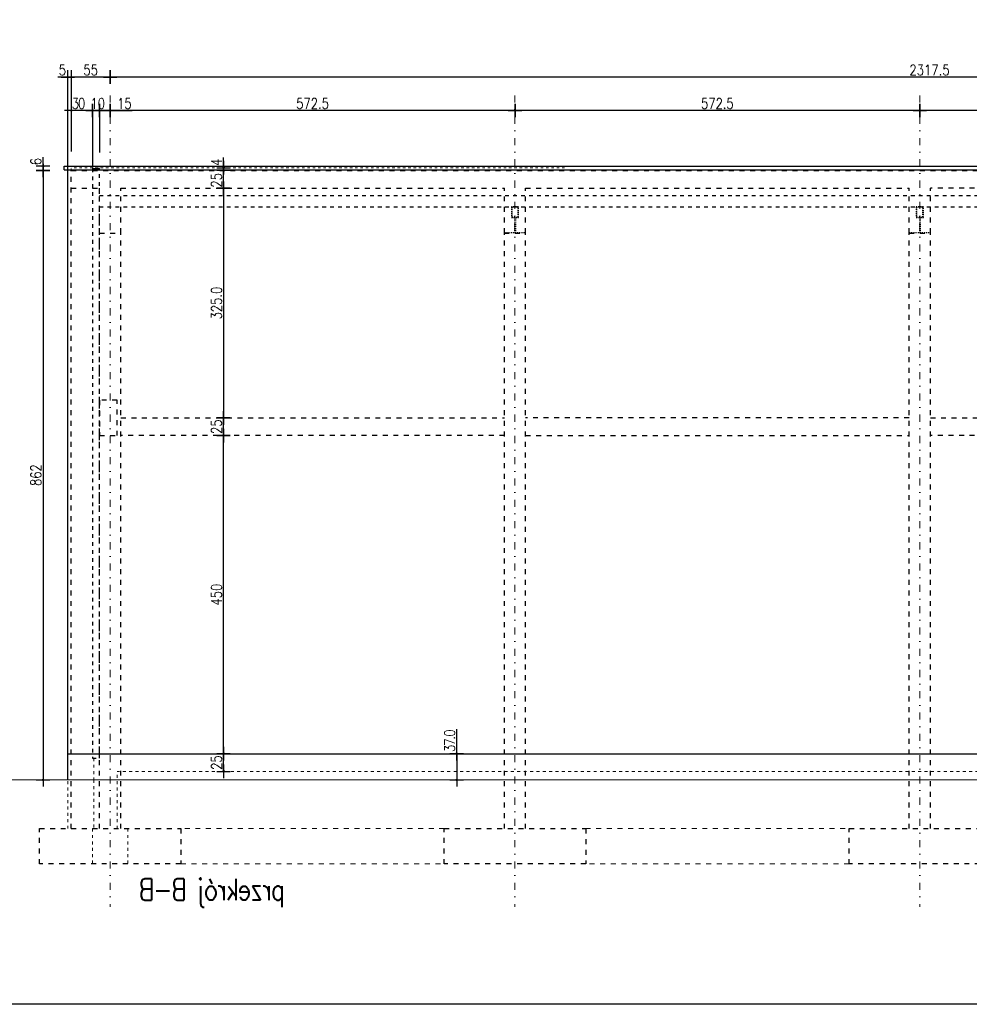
# Model space of a CAD drawing. Header units: millimetres. Extents: x 22865 to 60762, y -18816 to 15611.
# Tile 200 of 256: x 34778 to 36120, y 1486 to 2879. Entities that reach past the tile are written whole.
import ezdxf

# ---------------------------------------------------------------- set-up
doc = ezdxf.new("R2010")
doc.units = ezdxf.units.MM
for name, pattern in [('1_12', [3, 1, -1, 0, -1]), ('1_OTDI', [0]), ('DASHED', [15, 7, -8])]:
    doc.linetypes.add(name, pattern=pattern)
for name, color, linetype in [('18', 1, 'Continuous'), ('OPISY-KONCEPCJA', 6, 'Continuous'), ('plyty warstwowe PIR', 200, 'Continuous'), ('RAMLA', 2, 'Continuous'), ('RDZENIE', 3, 'Continuous'), ('SCIANY+ELEM-NIEWIDOCZNE', 250, 'DASHED'), ('widokowa', 2, 'Continuous'), ('WYMIARY', 6, 'Continuous')]:
    doc.layers.add(name, color=color, linetype=linetype)
doc.layers.add('CIENKA', color=1, linetype='Continuous', lineweight=13)
doc.layers.add('OSIE SCIAN', color=151, linetype='Continuous', lineweight=18, plot=False)
doc.layers.add('sciany ppozarowe', color=10, linetype='Continuous', lineweight=18, plot=False)
doc.styles.add('1-100', font='simplex.shx', dxfattribs={"width": 0.8, "height": 15})
doc.styles.add('1-50', font='simplex.shx', dxfattribs={"width": 0.8, "height": 12})
doc.dimstyles.new('1-100', dxfattribs={"dimscale": 0.5, "dimtxt": 100, "dimasz": 1, "dimexe": 0.18, "dimexo": 0.0625, "dimgap": 5, "dimtad": 1, "dimdec": 1, "dimzin": 0, "dimdsep": 46, "dimtxsty": '1-100', "dimblk1": 'K', "dimblk2": 'K', "dimsah": 1, "dimcen": 0.09, "dimse1": 1, "dimse2": 1, "dimadec": 0, "dimazin": 0, "dimtfac": 1, "dimtdec": 1, "dimtofl": 0, "dimtmove": 0, "dimatfit": 3, "dimldrblk": 'K', "dimfxl": 0, "dimtolj": 1, "dimtzin": 0, "dimarcsym": 0})

# ---------------------------------------------------------------- blocks, each defined once
blk = doc.blocks.new('K')
for p, q in [((-19.1, 0), (19.1, 0)), ((0, -19.1), (0, 19.1))]:
    blk.add_line(p, q)
blk.add_circle((0, 0), 2.02)
blk = doc.blocks.new('*D1657')
at = {"layer": 'WYMIARY', "color": 0, "lineweight": -2}
for p, q in [((35395.6, 1841), (35395.6, 1875.9)), ((35395.6, 1840.5), (35395.6, 1804.5))]:
    blk.add_line(p, q, dxfattribs=at)
at = {"layer": 'WYMIARY', "color": 0, "linetype": 'ByBlock', "lineweight": -2, "xscale": 0.5, "yscale": 0.5, "zscale": 0.5}
for p, rotation in [((35395.6, 1841), 90), ((35395.6, 1804), 270)]:
    blk.add_blockref('K', p, dxfattribs=dict(at, rotation=rotation))
at = {"layer": 'WYMIARY', "color": 0, "ltscale": 0.2, "insert": (35385.6, 1858.7), "char_height": 15, "attachment_point": 5, "rotation": 90, "style": '1-100'}
blk.add_mtext('\\A1;\\A1;{\\T0.75;37.0}', dxfattribs=at)
blk = doc.blocks.new('*D1675')
at = {"layer": 'WYMIARY', "color": 0, "lineweight": -2}
blk.add_line((36622.5, 2750.8), (36051, 2750.8), dxfattribs=at)
at = {"layer": 'WYMIARY', "color": 0, "linetype": 'ByBlock', "lineweight": -2, "xscale": 0.5, "yscale": 0.5, "zscale": 0.5, "rotation": 180}
blk.add_blockref('K', (36050.5, 2750.8), dxfattribs=at)
at = {"layer": 'WYMIARY', "color": 0, "linetype": 'ByBlock', "lineweight": -2, "xscale": 0.5, "yscale": 0.5, "zscale": 0.5}
blk.add_blockref('K', (36623, 2750.8), dxfattribs=at)
at = {"layer": 'WYMIARY', "color": 0, "ltscale": 0.2, "insert": (36336.7, 2760.8), "char_height": 15, "attachment_point": 5, "style": '1-100'}
blk.add_mtext('\\A1;572.5', dxfattribs=at)
blk = doc.blocks.new('*D1676')
at = {"layer": 'WYMIARY', "color": 0, "lineweight": -2}
blk.add_line((36050, 2750.8), (35478.5, 2750.8), dxfattribs=at)
at = {"layer": 'WYMIARY', "color": 0, "linetype": 'ByBlock', "lineweight": -2, "xscale": 0.5, "yscale": 0.5, "zscale": 0.5, "rotation": 180}
blk.add_blockref('K', (35478, 2750.8), dxfattribs=at)
at = {"layer": 'WYMIARY', "color": 0, "linetype": 'ByBlock', "lineweight": -2, "xscale": 0.5, "yscale": 0.5, "zscale": 0.5}
blk.add_blockref('K', (36050.5, 2750.8), dxfattribs=at)
at = {"layer": 'WYMIARY', "color": 0, "ltscale": 0.2, "insert": (35764.2, 2760.8), "char_height": 15, "attachment_point": 5, "style": '1-100'}
blk.add_mtext('\\A1;572.5', dxfattribs=at)
blk = doc.blocks.new('*D1677')
at = {"layer": 'WYMIARY', "color": 0, "lineweight": -2}
blk.add_line((35477.5, 2750.8), (34906, 2750.8), dxfattribs=at)
at = {"layer": 'WYMIARY', "color": 0, "linetype": 'ByBlock', "lineweight": -2, "xscale": 0.5, "yscale": 0.5, "zscale": 0.5, "rotation": 180}
blk.add_blockref('K', (34905.5, 2750.8), dxfattribs=at)
at = {"layer": 'WYMIARY', "color": 0, "linetype": 'ByBlock', "lineweight": -2, "xscale": 0.5, "yscale": 0.5, "zscale": 0.5}
blk.add_blockref('K', (35478, 2750.8), dxfattribs=at)
at = {"layer": 'WYMIARY', "color": 0, "ltscale": 0.2, "insert": (35191.7, 2760.8), "char_height": 15, "attachment_point": 5, "style": '1-100'}
blk.add_mtext('\\A1;572.5', dxfattribs=at)
blk = doc.blocks.new('*D1678')
at = {"layer": 'WYMIARY', "color": 0, "lineweight": -2}
for p, q in [((34905, 2750.8), (34891, 2750.8)), ((34905.5, 2750.8), (34936.7, 2750.8))]:
    blk.add_line(p, q, dxfattribs=at)
at = {"layer": 'WYMIARY', "color": 0, "linetype": 'ByBlock', "lineweight": -2, "xscale": 0.5, "yscale": 0.5, "zscale": 0.5, "rotation": 180}
blk.add_blockref('K', (34890.5, 2750.8), dxfattribs=at)
at = {"layer": 'WYMIARY', "color": 0, "linetype": 'ByBlock', "lineweight": -2, "xscale": 0.5, "yscale": 0.5, "zscale": 0.5}
blk.add_blockref('K', (34905.5, 2750.8), dxfattribs=at)
at = {"layer": 'WYMIARY', "color": 0, "ltscale": 0.2, "insert": (34925.6, 2760.8), "char_height": 15, "attachment_point": 5, "style": '1-100'}
blk.add_mtext('\\A1;15', dxfattribs=at)
blk = doc.blocks.new('*D1679')
at = {"layer": 'WYMIARY', "color": 0, "lineweight": -2}
blk.add_line((34890, 2750.8), (34881, 2750.8), dxfattribs=at)
at = {"layer": 'WYMIARY', "color": 0, "linetype": 'ByBlock', "lineweight": -2, "xscale": 0.5, "yscale": 0.5, "zscale": 0.5, "rotation": 180}
blk.add_blockref('K', (34880.5, 2750.8), dxfattribs=at)
at = {"layer": 'WYMIARY', "color": 0, "linetype": 'ByBlock', "lineweight": -2, "xscale": 0.5, "yscale": 0.5, "zscale": 0.5}
blk.add_blockref('K', (34890.5, 2750.8), dxfattribs=at)
at = {"layer": 'WYMIARY', "color": 0, "ltscale": 0.2, "insert": (34887.9, 2760.8), "char_height": 15, "attachment_point": 5, "style": '1-100'}
blk.add_mtext('\\A1;10', dxfattribs=at)
blk = doc.blocks.new('*D1680')
at = {"layer": 'WYMIARY', "color": 0, "lineweight": -2}
blk.add_line((37222.5, 2798.2), (34906, 2798.2), dxfattribs=at)
at = {"layer": 'WYMIARY', "color": 0, "linetype": 'ByBlock', "lineweight": -2, "xscale": 0.5, "yscale": 0.5, "zscale": 0.5, "rotation": 180}
blk.add_blockref('K', (34905.5, 2798.2), dxfattribs=at)
at = {"layer": 'WYMIARY', "color": 0, "linetype": 'ByBlock', "lineweight": -2, "xscale": 0.5, "yscale": 0.5, "zscale": 0.5}
blk.add_blockref('K', (37223, 2798.2), dxfattribs=at)
at = {"layer": 'WYMIARY', "color": 0, "ltscale": 0.2, "insert": (36064.2, 2808.2), "char_height": 15, "attachment_point": 5, "style": '1-100'}
blk.add_mtext('\\A1;2317.5', dxfattribs=at)
blk = doc.blocks.new('*D1848')
at = {"layer": 'WYMIARY', "color": 0, "lineweight": -2}
blk.add_line((35065.8, 1816.5), (35065.8, 1840.5), dxfattribs=at)
at = {"layer": 'WYMIARY', "color": 0, "linetype": 'ByBlock', "lineweight": -2, "xscale": 0.5, "yscale": 0.5, "zscale": 0.5}
for p, rotation in [((35065.8, 1841), 90), ((35065.8, 1816), 270)]:
    blk.add_blockref('K', p, dxfattribs=dict(at, rotation=rotation))
at = {"layer": 'WYMIARY', "color": 0, "ltscale": 0.2, "insert": (35055.8, 1828.5), "char_height": 15, "attachment_point": 5, "rotation": 90, "style": '1-100'}
blk.add_mtext('\\A1;25', dxfattribs=at)
blk = doc.blocks.new('*D1849')
at = {"layer": 'WYMIARY', "color": 0, "lineweight": -2}
blk.add_line((35065.8, 1841.5), (35065.8, 2290.5), dxfattribs=at)
at = {"layer": 'WYMIARY', "color": 0, "linetype": 'ByBlock', "lineweight": -2, "xscale": 0.5, "yscale": 0.5, "zscale": 0.5}
for p, rotation in [((35065.8, 2291), 90), ((35065.8, 1841), 270)]:
    blk.add_blockref('K', p, dxfattribs=dict(at, rotation=rotation))
at = {"layer": 'WYMIARY', "color": 0, "ltscale": 0.2, "insert": (35055.8, 2066), "char_height": 15, "attachment_point": 5, "rotation": 90, "style": '1-100'}
blk.add_mtext('\\A1;450', dxfattribs=at)
blk = doc.blocks.new('*D1850')
at = {"layer": 'WYMIARY', "color": 0, "lineweight": -2}
blk.add_line((35065.8, 2291.5), (35065.8, 2315.5), dxfattribs=at)
at = {"layer": 'WYMIARY', "color": 0, "linetype": 'ByBlock', "lineweight": -2, "xscale": 0.5, "yscale": 0.5, "zscale": 0.5}
for p, rotation in [((35065.8, 2316), 90), ((35065.8, 2291), 270)]:
    blk.add_blockref('K', p, dxfattribs=dict(at, rotation=rotation))
at = {"layer": 'WYMIARY', "color": 0, "ltscale": 0.2, "insert": (35055.8, 2303.5), "char_height": 15, "attachment_point": 5, "rotation": 90, "style": '1-100'}
blk.add_mtext('\\A1;25', dxfattribs=at)
blk = doc.blocks.new('*D1851')
at = {"layer": 'WYMIARY', "color": 0, "lineweight": -2}
blk.add_line((35065.8, 2640.5), (35065.8, 2316.5), dxfattribs=at)
at = {"layer": 'WYMIARY', "color": 0, "linetype": 'ByBlock', "lineweight": -2, "xscale": 0.5, "yscale": 0.5, "zscale": 0.5}
for p, rotation in [((35065.8, 2641), 90), ((35065.8, 2316), 270)]:
    blk.add_blockref('K', p, dxfattribs=dict(at, rotation=rotation))
at = {"layer": 'WYMIARY', "color": 0, "ltscale": 0.2, "insert": (35055.8, 2478.5), "char_height": 15, "attachment_point": 5, "rotation": 90, "style": '1-100'}
blk.add_mtext('\\A1;325.0', dxfattribs=at)
blk = doc.blocks.new('*D1852')
at = {"layer": 'WYMIARY', "color": 0, "lineweight": -2}
blk.add_line((35065.8, 2641.5), (35065.8, 2665.5), dxfattribs=at)
at = {"layer": 'WYMIARY', "color": 0, "linetype": 'ByBlock', "lineweight": -2, "xscale": 0.5, "yscale": 0.5, "zscale": 0.5}
for p, rotation in [((35065.8, 2666), 90), ((35065.8, 2641), 270)]:
    blk.add_blockref('K', p, dxfattribs=dict(at, rotation=rotation))
at = {"layer": 'WYMIARY', "color": 0, "ltscale": 0.2, "insert": (35055.8, 2652), "char_height": 15, "attachment_point": 5, "rotation": 90, "style": '1-100'}
blk.add_mtext('\\A1;25', dxfattribs=at)
blk = doc.blocks.new('*D1855')
at = {"layer": 'WYMIARY', "color": 0, "lineweight": -2}
for p, q in [((35065.8, 2670.5), (35065.8, 2684.5)), ((35065.8, 2665.5), (35065.8, 2665))]:
    blk.add_line(p, q, dxfattribs=at)
at = {"layer": 'WYMIARY', "color": 0, "linetype": 'ByBlock', "lineweight": -2, "xscale": 0.5, "yscale": 0.5, "zscale": 0.5}
for p, rotation in [((35065.8, 2670), 270), ((35065.8, 2666), 90)]:
    blk.add_blockref('K', p, dxfattribs=dict(at, rotation=rotation))
at = {"layer": 'WYMIARY', "color": 0, "ltscale": 0.2, "insert": (35055.8, 2677.7), "char_height": 15, "attachment_point": 5, "rotation": 90, "style": '1-100'}
blk.add_mtext('\\A1;4', dxfattribs=at)
blk = doc.blocks.new('*D1907')
at = {"layer": 'WYMIARY', "color": 0, "lineweight": -2}
blk.add_line((34810.5, 2665.5), (34810.5, 1804.5), dxfattribs=at)
at = {"layer": 'WYMIARY', "color": 0, "linetype": 'ByBlock', "lineweight": -2, "xscale": 0.5, "yscale": 0.5, "zscale": 0.5}
for p, rotation in [((34810.5, 2666), 90), ((34810.5, 1804), 270)]:
    blk.add_blockref('K', p, dxfattribs=dict(at, rotation=rotation))
at = {"layer": 'WYMIARY', "color": 0, "ltscale": 0.2, "insert": (34800.5, 2235), "char_height": 15, "attachment_point": 5, "rotation": 90, "style": '1-100'}
blk.add_mtext('\\A1;862', dxfattribs=at)
blk = doc.blocks.new('*D1908')
at = {"layer": 'WYMIARY', "color": 0, "lineweight": -2}
for p, q in [((34810.5, 2672), (34810.5, 2684.9)), ((34810.5, 2666.5), (34810.5, 2671.5))]:
    blk.add_line(p, q, dxfattribs=at)
at = {"layer": 'WYMIARY', "color": 0, "linetype": 'ByBlock', "lineweight": -2, "xscale": 0.5, "yscale": 0.5, "zscale": 0.5}
for p, rotation in [((34810.5, 2672), 90), ((34810.5, 2666), 270)]:
    blk.add_blockref('K', p, dxfattribs=dict(at, rotation=rotation))
at = {"layer": 'WYMIARY', "color": 0, "ltscale": 0.2, "insert": (34800.5, 2678.7), "char_height": 15, "attachment_point": 5, "rotation": 90, "style": '1-100'}
blk.add_mtext('\\A1;6', dxfattribs=at)
blk = doc.blocks.new('*D1909')
at = {"layer": 'WYMIARY', "color": 0, "lineweight": -2}
blk.add_line((34905, 2798.2), (34851, 2798.2), dxfattribs=at)
at = {"layer": 'WYMIARY', "color": 0, "linetype": 'ByBlock', "lineweight": -2, "xscale": 0.5, "yscale": 0.5, "zscale": 0.5, "rotation": 180}
blk.add_blockref('K', (34850.5, 2798.2), dxfattribs=at)
at = {"layer": 'WYMIARY', "color": 0, "linetype": 'ByBlock', "lineweight": -2, "xscale": 0.5, "yscale": 0.5, "zscale": 0.5}
blk.add_blockref('K', (34905.5, 2798.2), dxfattribs=at)
at = {"layer": 'WYMIARY', "color": 0, "ltscale": 0.2, "insert": (34878, 2808.2), "char_height": 15, "attachment_point": 5, "style": '1-100'}
blk.add_mtext('\\A1;55', dxfattribs=at)
blk = doc.blocks.new('*D1910')
at = {"layer": 'WYMIARY', "color": 0, "lineweight": -2}
for p, q in [((34845, 2798.2), (34831.5, 2798.2)), ((34851, 2798.2), (34851.5, 2798.2))]:
    blk.add_line(p, q, dxfattribs=at)
at = {"layer": 'WYMIARY', "color": 0, "linetype": 'ByBlock', "lineweight": -2, "xscale": 0.5, "yscale": 0.5, "zscale": 0.5}
blk.add_blockref('K', (34845.5, 2798.2), dxfattribs=at)
at = {"layer": 'WYMIARY', "color": 0, "linetype": 'ByBlock', "lineweight": -2, "xscale": 0.5, "yscale": 0.5, "zscale": 0.5, "rotation": 180}
blk.add_blockref('K', (34850.5, 2798.2), dxfattribs=at)
at = {"layer": 'WYMIARY', "color": 0, "ltscale": 0.2, "insert": (34838, 2808.2), "char_height": 15, "attachment_point": 5, "style": '1-100'}
blk.add_mtext('\\A1;5', dxfattribs=at)
blk = doc.blocks.new('*D1911')
at = {"layer": 'WYMIARY', "color": 0, "lineweight": -2}
blk.add_line((34880, 2750.8), (34851, 2750.8), dxfattribs=at)
at = {"layer": 'WYMIARY', "color": 0, "linetype": 'ByBlock', "lineweight": -2, "xscale": 0.5, "yscale": 0.5, "zscale": 0.5, "rotation": 180}
blk.add_blockref('K', (34850.5, 2750.8), dxfattribs=at)
at = {"layer": 'WYMIARY', "color": 0, "linetype": 'ByBlock', "lineweight": -2, "xscale": 0.5, "yscale": 0.5, "zscale": 0.5}
blk.add_blockref('K', (34880.5, 2750.8), dxfattribs=at)
at = {"layer": 'WYMIARY', "color": 0, "ltscale": 0.2, "insert": (34860, 2760.8), "char_height": 15, "attachment_point": 5, "style": '1-100'}
blk.add_mtext('\\A1;\\A1;{\\T0.85;30}', dxfattribs=at)

msp = doc.modelspace()

# ---------------------------------------------------------------- linework, layer by layer
at = {"layer": '18'}
for p, q in [((34840.47, 2671.95), (38475.47, 2671.95)), ((34840.47, 2666.95), (34840.47, 2671.95)), ((34840.47, 2666.95), (38475.47, 2666.95))]:
    msp.add_line(p, q, dxfattribs=at)
at = {"layer": 'CIENKA', "color": 251, "linetype": 'DASHED', "ltscale": 0.6}
for p, q in [((34882.47, 1834.45), (34882.47, 1803.95)), ((34845.47, 1734.95), (34845.47, 1803.95)), ((34882.47, 1803.95), (34882.47, 1734.95))]:
    msp.add_line(p, q, dxfattribs=at)
at = {"layer": 'CIENKA', "color": 251, "linetype": 'DASHED'}
for p, q in [((35377.97, 1734.95), (35005.47, 1734.95)), ((35577.97, 1734.95), (35950.47, 1734.95)), ((35005.47, 1684.95), (35377.97, 1684.95)), ((35950.47, 1684.95), (35577.97, 1684.95))]:
    msp.add_line(p, q, dxfattribs=at)
at = {"layer": 'OSIE SCIAN', "linetype": '1_12', "lineweight": 15, "ltscale": 10}
for p, q in [((34905.47, 2772.12), (34905.47, 1624.41)), ((35477.97, 2772.12), (35477.97, 1624.41)), ((36050.47, 2772.12), (36050.47, 1624.41))]:
    msp.add_line(p, q, dxfattribs=at)
at = {"layer": 'plyty warstwowe PIR', "lineweight": -2}
msp.add_line((34880.47, 2668.95), (34890.47, 2668.95), dxfattribs=at)
msp.add_line((34880.47, 2668.95), (34890.47, 2668.95), dxfattribs=at)
at = {"layer": 'plyty warstwowe PIR', "linetype": 'DASHED', "lineweight": -2, "ltscale": 0.75}
for p, q in [((34890.47, 2630.78), (38410.47, 2630.78)), ((34890.47, 2614.7), (38410.47, 2614.7))]:
    msp.add_line(p, q, dxfattribs=at)
msp.add_lwpolyline([(34880.47, 1834.45), (34890.47, 1834.45), (34890.47, 2668.95), (34880.47, 2668.95)], close=True, dxfattribs=at)
at = {"layer": 'RAMLA', "color": 2}
msp.add_lwpolyline([(33070.79, 4326.45), (40521.76, 4326.45), (40521.76, 1486.45), (33070.79, 1486.45)], close=True, dxfattribs=at)
at = {"layer": 'RDZENIE', "color": 2, "linetype": 'DASHED'}
for p, q in [((34890.47, 2577.45), (34920.47, 2577.45)), ((34890.47, 1734.95), (34890.47, 2577.45)), ((34920.47, 1734.95), (34920.47, 2577.45)), ((35462.97, 1734.95), (35462.97, 2577.45)), ((35462.97, 2577.45), (35492.97, 2577.45)), ((35492.97, 1734.95), (35492.97, 2577.45)), ((36035.47, 1734.95), (36035.47, 2577.45)), ((36035.47, 2577.45), (36065.47, 2577.45)), ((36065.47, 1734.95), (36065.47, 2577.45)), ((34920.47, 2315.95), (35462.97, 2315.95)), ((36035.47, 2315.95), (35492.97, 2315.95)), ((36065.47, 2315.95), (36607.97, 2315.95)), ((35462.97, 2290.95), (34920.47, 2290.95)), ((35492.97, 2290.95), (36035.47, 2290.95)), ((36607.97, 2290.95), (36065.47, 2290.95))]:
    msp.add_line(p, q, dxfattribs=at)
for points in [[(35005.47, 1684.95), (34805.47, 1684.95), (34805.47, 1734.95), (35005.47, 1734.95)], [(35577.97, 1684.95), (35377.97, 1684.95), (35377.97, 1734.95), (35577.97, 1734.95)], [(36150.47, 1684.95), (35950.47, 1684.95), (35950.47, 1734.95), (36150.47, 1734.95)]]:
    msp.add_lwpolyline(points, close=True, dxfattribs=at)
at = {"layer": 'sciany ppozarowe', "color": 4, "linetype": '1_OTDI', "lineweight": 15, "ltscale": 0.02}
msp.add_line((38578.17, 1803.95), (34700.07, 1803.95), dxfattribs=at)
at = {"layer": 'SCIANY+ELEM-NIEWIDOCZNE', "color": 250, "linetype": 'DASHED', "lineweight": 15, "ltscale": 0.5}
for p, q in [((35547.98, 2669.95), (34850.47, 2669.95)), ((34850.47, 2665.95), (34850.47, 2668.95))]:
    msp.add_line(p, q, dxfattribs=at)
at = {"layer": 'SCIANY+ELEM-NIEWIDOCZNE', "color": 9}
for p, q in [((34850.47, 1734.95), (34850.47, 2665.95)), ((34850.47, 2665.95), (37210.47, 2665.95)), ((34850.47, 2640.95), (34890.47, 2640.95)), ((34890.47, 2577.45), (34890.47, 2640.95)), ((34920.47, 2577.45), (34920.47, 2640.95)), ((34920.47, 2640.95), (35462.97, 2640.95)), ((35462.97, 2577.45), (35462.97, 2640.95)), ((35492.97, 2577.45), (35492.97, 2640.95)), ((35492.97, 2640.95), (36035.47, 2640.95)), ((36035.47, 2577.45), (36035.47, 2640.95)), ((36065.47, 2577.45), (36065.47, 2640.95)), ((36607.97, 2640.95), (36065.47, 2640.95))]:
    msp.add_line(p, q, dxfattribs=at)
at = {"layer": 'SCIANY+ELEM-NIEWIDOCZNE', "color": 8, "ltscale": 0.2}
for p, q in [((35477.47, 2599.63), (35477.47, 2578.45)), ((35478.47, 2599.63), (35478.47, 2578.45)), ((36049.97, 2599.63), (36049.97, 2578.45)), ((36050.97, 2599.63), (36050.97, 2578.45)), ((34890.47, 2577.45), (34890.47, 2578.45)), ((34920.47, 2577.45), (34920.47, 2578.45)), ((35462.97, 2578.45), (35492.97, 2578.45)), ((35462.97, 2577.45), (35462.97, 2578.45)), ((35492.97, 2577.45), (35492.97, 2578.45)), ((36035.47, 2578.45), (36065.47, 2578.45)), ((36035.47, 2577.45), (36035.47, 2578.45)), ((36065.47, 2577.45), (36065.47, 2578.45))]:
    msp.add_line(p, q, dxfattribs=at)
at = {"layer": 'SCIANY+ELEM-NIEWIDOCZNE', "color": 1, "linetype": 'DASHED', "lineweight": 15, "ltscale": 0.6}
for p, q in [((38410.47, 1815.95), (34915.47, 1815.95)), ((34915.47, 1734.95), (34915.47, 1815.95)), ((34880.47, 1734.95), (34880.47, 1684.95)), ((34930.47, 1734.95), (34930.47, 1684.95))]:
    msp.add_line(p, q, dxfattribs=at)
at = {"layer": 'SCIANY+ELEM-NIEWIDOCZNE', "color": 8, "ltscale": 0.2}
for points in [[(35472.97, 2599.63), (35482.97, 2599.63), (35482.97, 2614.7), (35472.97, 2614.7)], [(35473.47, 2600.13), (35482.47, 2600.13), (35482.47, 2614.2), (35473.47, 2614.2)], [(36045.47, 2599.63), (36055.47, 2599.63), (36055.47, 2614.7), (36045.47, 2614.7)], [(36045.97, 2600.13), (36054.97, 2600.13), (36054.97, 2614.2), (36045.97, 2614.2)]]:
    msp.add_lwpolyline(points, close=True, dxfattribs=at)
at = {"layer": 'SCIANY+ELEM-NIEWIDOCZNE', "color": 1}
msp.add_lwpolyline([(34890.47, 2290.95), (34915.47, 2290.95), (34915.47, 2340.95), (34890.47, 2340.95)], close=True, dxfattribs=at)
at = {"layer": 'widokowa'}
for p, q in [((34845.47, 1803.95), (34845.47, 2666.95)), ((34845.47, 1840.95), (38470.47, 1840.95))]:
    msp.add_line(p, q, dxfattribs=at)
at = {"layer": 'WYMIARY'}
for p, q in [((34845.47, 2666.95), (34845.47, 2793.76)), ((34850.47, 2788.68), (34850.47, 2693.09)), ((34880.47, 2741.22), (34880.47, 2670.18)), ((34890.47, 2741.22), (34890.47, 2691.39))]:
    msp.add_line(p, q, dxfattribs=at)

# ---------------------------------------------------------------- texts
at = {"layer": 'OPISY-KONCEPCJA', "ltscale": 20, "extrusion": (0, 0, -1), "insert": (35152.55, 1663.82), "char_height": 26.3002, "width": 703.1913, "attachment_point": 1, "text_direction": (-1, 0, 0), "style": '1-50'}
msp.add_mtext('{\\T0.95;\\H1.140674x;przekrój B-B\\P\\P\\H0.8x;\\P\\H1.011572x;\\P\\H1.083x;\\C4; }', dxfattribs=at)

# ---------------------------------------------------------------- dimensions: what is measured, and where the dimension line sits
at = {"layer": 'WYMIARY'}
for base, p1, p2, picture, middle in [((34845.47, 2798.23), (34850.47, 2780.58), (34845.47, 2780.58), '*D1910', (34837.97, 2808.23)), ((34850.47, 2798.23), (34905.47, 2649.95), (34850.47, 2649.95), '*D1909', (34877.97, 2808.23))]:
    dim = msp.add_linear_dim(base=base, p1=p1, p2=p2, dimstyle='1-100', override={"dimdec": 0, "dimtxsty": '1-100', "dimldrblk": 'K'}, dxfattribs=at)
    dim.commit()
    dim.dimension.update_dxf_attribs({"geometry": picture, "text_midpoint": middle})
for base, p1, p2, picture, middle in [((34905.47, 2798.23), (37222.97, 2807.79), (34905.47, 2807.79), '*D1680', (36064.22, 2808.23)), ((34905.47, 2750.78), (35477.97, 2696.85), (34905.47, 2696.85), '*D1677', (35191.72, 2760.78)), ((35477.97, 2750.78), (36050.47, 2683.68), (35477.97, 2683.68), '*D1676', (35764.22, 2760.78)), ((36050.47, 2750.78), (36622.97, 2696.85), (36050.47, 2696.85), '*D1675', (36336.72, 2760.78))]:
    dim = msp.add_linear_dim(base=base, p1=p1, p2=p2, angle=180, dimstyle='1-100', dxfattribs=at)
    dim.commit()
    dim.dimension.update_dxf_attribs({"geometry": picture, "text_midpoint": middle})
dim = msp.add_linear_dim(base=(34850.47, 2750.78), p1=(34880.47, 2732.24), p2=(34850.47, 2732.24), text='\\A1;{\\T0.85;<>}', dimstyle='1-100', override={"dimdec": 0, "dimtxsty": '1-100', "dimldrblk": 'K'}, dxfattribs=at)
dim.commit()
dim.dimension.update_dxf_attribs({"geometry": '*D1911', "text_midpoint": (34860.02, 2750.78), "dimtype": 160})
for base, p1, p2, angle, picture, middle in [((34880.47, 2750.78), (34890.47, 2472.12), (34880.47, 2472.12), 180, '*D1679', (34887.94, 2750.78)), ((34890.47, 2750.78), (34905.47, 2067.43), (34890.47, 2417.26), 180, '*D1678', (34925.61, 2750.78)), ((35065.79, 2665.95), (35115.82, 2640.95), (35116.89, 2665.95), 90, '*D1852', (35065.79, 2651.95))]:
    dim = msp.add_linear_dim(base=base, p1=p1, p2=p2, angle=angle, dimstyle='1-100', override={"dimdec": 0, "dimtxsty": '1-100', "dimldrblk": 'K'}, dxfattribs=at)
    dim.commit()
    dim.dimension.update_dxf_attribs({"geometry": picture, "text_midpoint": middle, "dimtype": 160})
for base, p1, p2, override, picture, middle in [((34810.55, 2671.95), (34854.93, 2665.95), (34854.92, 2671.95), {"dimdec": 0, "dimtxsty": '1-100', "dimldrblk": 'K'}, '*D1908', (34800.55, 2678.67)), ((34810.55, 1803.95), (34850.47, 2665.95), (34850.47, 1803.95), {"dimdec": 0, "dimtxsty": '1-100', "dimldrblk": 'K'}, '*D1907', (34800.55, 2234.95)), ((35065.79, 2669.95), (35075.35, 2665.95), (35075.35, 2669.95), {"dimdec": 0, "dimtxsty": '1-100', "dimldrblk": 'K'}, '*D1855', (35055.79, 2677.74)), ((35065.79, 2315.95), (35107.75, 2640.95), (35075.35, 2315.95), {"dimtxsty": '1-100', "dimldrblk": 'K'}, '*D1851', (35055.79, 2478.45)), ((35065.79, 2315.95), (35082.68, 2290.95), (35082.68, 2315.95), {"dimdec": 0, "dimtxsty": '1-100', "dimldrblk": 'K'}, '*D1850', (35055.79, 2303.45)), ((35065.79, 2290.95), (35080.07, 1840.95), (35080.07, 2290.95), {"dimdec": 0, "dimtxsty": '1-100', "dimldrblk": 'K'}, '*D1849', (35055.79, 2065.95)), ((35065.79, 1840.95), (35075.35, 1815.95), (35075.35, 1840.95), {"dimdec": 0, "dimtxsty": '1-100', "dimldrblk": 'K'}, '*D1848', (35055.79, 1828.45))]:
    dim = msp.add_linear_dim(base=base, p1=p1, p2=p2, angle=90, dimstyle='1-100', override=override, dxfattribs=at)
    dim.commit()
    dim.dimension.update_dxf_attribs({"geometry": picture, "text_midpoint": middle})
dim = msp.add_linear_dim(base=(35395.63, 1803.95), p1=(35332.63, 1840.95), p2=(35332.63, 1803.95), angle=90, text='\\A1;{\\T0.75;<>}', dimstyle='1-100', override={"dimtxsty": '1-100', "dimldrblk": 'K'}, dxfattribs=at)
dim.commit()
dim.dimension.update_dxf_attribs({"geometry": '*D1657', "text_midpoint": (35395.63, 1858.67), "dimtype": 160})

doc.saveas('drawing.dxf')
